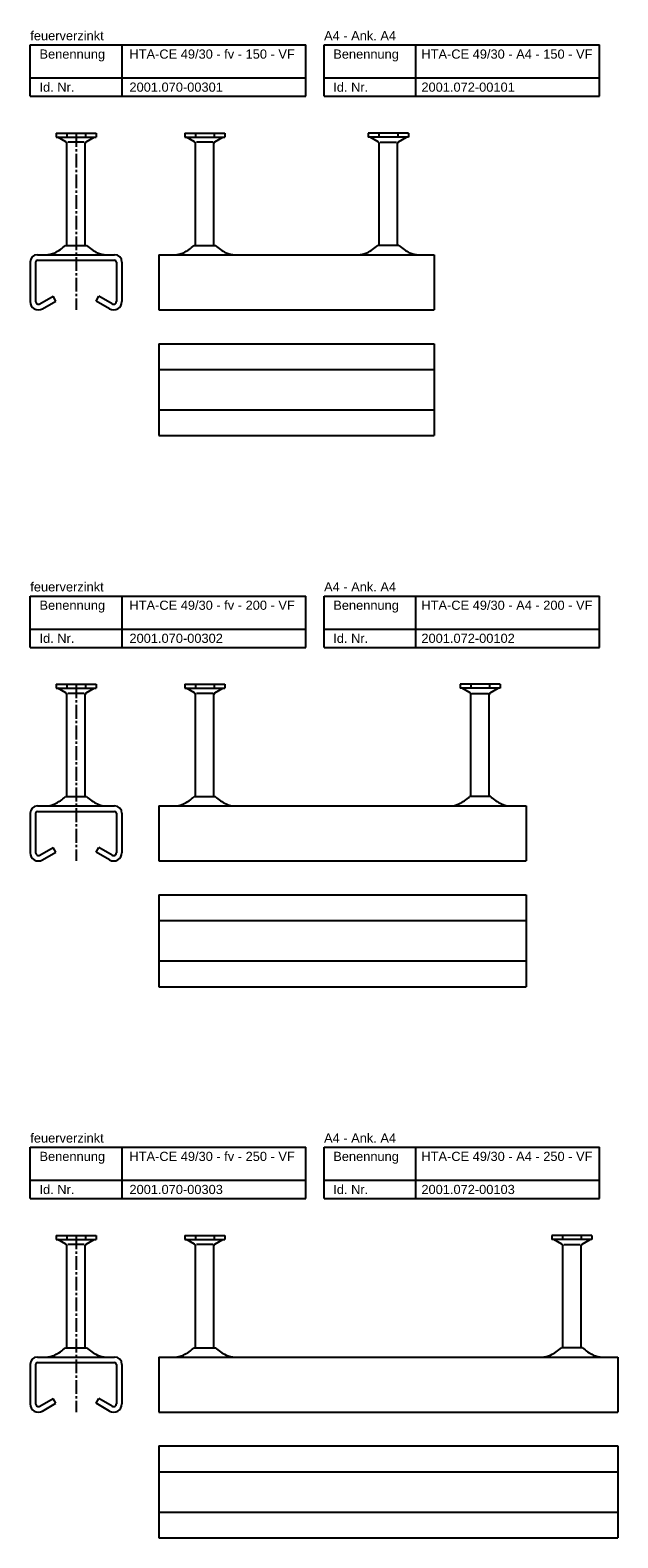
# Model space of a CAD drawing. Header units: millimetres. Extents: x 7963 to 14103, y -477 to 2743.
# Tile 6 of 7: x 7963 to 8283, y 1923 to 2743. Entities that reach past the tile are written whole.
import ezdxf

# ---------------------------------------------------------------- set-up
doc = ezdxf.new("R2010")
doc.units = ezdxf.units.MM
doc.header["$LTSCALE"] = 10
doc.linetypes.add('MITTE2', pattern=[1.125, 0.75, -0.125, 0.125, -0.125])
doc.layers.add('HALFEN', color=2, linetype='CONTINUOUS')
doc.styles.add('ARIAL50', font='arial.ttf', dxfattribs={"height": 5})

msp = doc.modelspace()

# ---------------------------------------------------------------- linework, layer by layer
at = {"layer": 'HALFEN'}
for p, q in [((7963.16, 2735.25), (8113.16, 2735.25)), ((7963.16, 2707.25), (7963.16, 2735.25)), ((8013.16, 2707.25), (8013.16, 2735.25)), ((8113.16, 2707.25), (8113.16, 2735.25)), ((8123.16, 2735.25), (8273.16, 2735.25)), ((8123.16, 2707.25), (8123.16, 2735.25)), ((8173.16, 2707.25), (8173.16, 2735.25)), ((8273.16, 2707.25), (8273.16, 2735.25)), ((7963.16, 2717.25), (8113.16, 2717.25)), ((8123.16, 2717.25), (8273.16, 2717.25)), ((7963.16, 2707.25), (8113.16, 2707.25)), ((8123.16, 2707.25), (8273.16, 2707.25)), ((7977.17, 2687.25), (7998.98, 2687.25)), ((7977.17, 2687.25), (7977.17, 2685.05)), ((7977.17, 2685.05), (7998.98, 2685.05)), ((7982.57, 2682.54), (7978.22, 2685.05)), ((7982.98, 2686.75), (7982.98, 2685.55)), ((7993.17, 2686.75), (7993.17, 2685.55)), ((7993.57, 2682.54), (7997.92, 2685.05)), ((7998.98, 2687.25), (7998.98, 2685.05)), ((8047.25, 2687.25), (8069.07, 2687.25)), ((8047.25, 2687.25), (8047.25, 2685.05)), ((8047.25, 2685.05), (8069.07, 2685.05)), ((8052.66, 2682.54), (8048.31, 2685.05)), ((8053.07, 2686.75), (8053.07, 2685.55)), ((8063.26, 2686.75), (8063.26, 2685.55)), ((8063.66, 2682.54), (8068.01, 2685.05)), ((8069.07, 2687.25), (8069.07, 2685.05)), ((8169.07, 2687.25), (8147.25, 2687.25)), ((8147.25, 2687.25), (8147.25, 2685.05)), ((8169.07, 2685.05), (8147.25, 2685.05)), ((8152.66, 2682.54), (8148.31, 2685.05)), ((8153.07, 2686.75), (8153.07, 2685.55)), ((8163.26, 2686.75), (8163.26, 2685.55)), ((8163.66, 2682.54), (8168.01, 2685.05)), ((8169.07, 2687.25), (8169.07, 2685.05)), ((7983.07, 2626.05), (7983.07, 2681.67)), ((7992.58, 2682.25), (7983.57, 2682.25)), ((7993.07, 2626.05), (7993.07, 2681.67)), ((8053.16, 2626.05), (8053.16, 2681.67)), ((8062.67, 2682.25), (8053.65, 2682.25)), ((8063.16, 2626.05), (8063.16, 2681.67)), ((8153.16, 2626.05), (8153.16, 2681.67)), ((8153.65, 2682.25), (8162.67, 2682.25)), ((8163.16, 2626.05), (8163.16, 2681.67)), ((7967.07, 2621.05), (8009.07, 2621.05)), ((7967.07, 2618.05), (8009.07, 2618.05)), ((7982.3, 2626.05), (7993.85, 2626.05)), ((8033.16, 2621.05), (8183.16, 2621.05)), ((8033.16, 2621.05), (8033.16, 2591.05)), ((8052.39, 2626.05), (8063.94, 2626.05)), ((8163.94, 2626.05), (8152.39, 2626.05)), ((8183.16, 2621.05), (8183.16, 2595.8)), ((7963.07, 2617.05), (7963.07, 2595.55)), ((7966.07, 2617.05), (7966.07, 2595.55)), ((8010.07, 2617.05), (8010.07, 2595.55)), ((8013.07, 2617.05), (8013.07, 2595.55)), ((7968.32, 2594.25), (7975.57, 2598.43)), ((7969.82, 2591.65), (7977.07, 2595.84)), ((7977.07, 2595.84), (7975.57, 2598.43)), ((7999.07, 2595.84), (8000.57, 2598.43)), ((8006.32, 2591.65), (7999.07, 2595.84)), ((8007.82, 2594.25), (8000.57, 2598.43)), ((8183.16, 2595.8), (8183.16, 2591.05)), ((8033.16, 2591.05), (8183.16, 2591.05)), ((8033.16, 2572.62), (8183.16, 2572.62)), ((8033.16, 2572.62), (8033.16, 2522.62)), ((8183.16, 2572.62), (8183.16, 2522.62)), ((8033.16, 2558.62), (8183.16, 2558.62)), ((8033.16, 2536.62), (8183.16, 2536.62)), ((8033.16, 2522.62), (8183.16, 2522.62)), ((7963.16, 2435.25), (8113.16, 2435.25)), ((7963.16, 2407.25), (7963.16, 2435.25)), ((8013.16, 2407.25), (8013.16, 2435.25)), ((8113.16, 2407.25), (8113.16, 2435.25)), ((8123.16, 2435.25), (8273.16, 2435.25)), ((8123.16, 2407.25), (8123.16, 2435.25)), ((8173.16, 2407.25), (8173.16, 2435.25)), ((8273.16, 2407.25), (8273.16, 2435.25)), ((7963.16, 2417.25), (8113.16, 2417.25)), ((8123.16, 2417.25), (8273.16, 2417.25)), ((7963.16, 2407.25), (8113.16, 2407.25)), ((8123.16, 2407.25), (8273.16, 2407.25)), ((7977.17, 2387.25), (7998.98, 2387.25)), ((7977.17, 2387.25), (7977.17, 2385.05)), ((7977.17, 2385.05), (7998.98, 2385.05)), ((7982.57, 2382.54), (7978.22, 2385.05)), ((7982.98, 2386.75), (7982.98, 2385.55)), ((7983.07, 2326.05), (7983.07, 2381.67)), ((7992.58, 2382.25), (7983.57, 2382.25)), ((7993.07, 2326.05), (7993.07, 2381.67)), ((7993.17, 2386.75), (7993.17, 2385.55)), ((7993.57, 2382.54), (7997.92, 2385.05)), ((7998.98, 2387.25), (7998.98, 2385.05)), ((8047.25, 2387.25), (8069.07, 2387.25)), ((8047.25, 2387.25), (8047.25, 2385.05)), ((8047.25, 2385.05), (8069.07, 2385.05)), ((8052.66, 2382.54), (8048.31, 2385.05)), ((8053.07, 2386.75), (8053.07, 2385.55)), ((8053.16, 2326.05), (8053.16, 2381.67)), ((8062.67, 2382.25), (8053.65, 2382.25)), ((8063.16, 2326.05), (8063.16, 2381.67)), ((8063.26, 2386.75), (8063.26, 2385.55)), ((8063.66, 2382.54), (8068.01, 2385.05)), ((8069.07, 2387.25), (8069.07, 2385.05)), ((8219.07, 2387.25), (8197.25, 2387.25)), ((8197.25, 2387.25), (8197.25, 2385.05)), ((8219.07, 2385.05), (8197.25, 2385.05)), ((8202.66, 2382.54), (8198.31, 2385.05)), ((8203.07, 2386.75), (8203.07, 2385.55)), ((8203.16, 2326.05), (8203.16, 2381.67)), ((8203.65, 2382.25), (8212.67, 2382.25)), ((8213.16, 2326.05), (8213.16, 2381.67)), ((8213.26, 2386.75), (8213.26, 2385.55)), ((8213.66, 2382.54), (8218.01, 2385.05)), ((8219.07, 2387.25), (8219.07, 2385.05)), ((7982.3, 2326.05), (7993.85, 2326.05)), ((8052.39, 2326.05), (8063.94, 2326.05)), ((8213.94, 2326.05), (8202.39, 2326.05)), ((7963.07, 2317.05), (7963.07, 2295.55)), ((7966.07, 2317.05), (7966.07, 2295.55)), ((7967.07, 2321.05), (8009.07, 2321.05)), ((7967.07, 2318.05), (8009.07, 2318.05)), ((8010.07, 2317.05), (8010.07, 2295.55)), ((8013.07, 2317.05), (8013.07, 2295.55)), ((8033.16, 2321.05), (8233.16, 2321.05)), ((8033.16, 2321.05), (8033.16, 2291.05)), ((8233.16, 2321.05), (8233.16, 2295.8)), ((7968.32, 2294.25), (7975.57, 2298.43)), ((7977.07, 2295.84), (7975.57, 2298.43)), ((7999.07, 2295.84), (8000.57, 2298.43)), ((8007.82, 2294.25), (8000.57, 2298.43)), ((7969.82, 2291.65), (7977.07, 2295.84)), ((8006.32, 2291.65), (7999.07, 2295.84)), ((8033.16, 2291.05), (8233.16, 2291.05)), ((8233.16, 2295.8), (8233.16, 2291.05)), ((8033.16, 2272.62), (8233.16, 2272.62)), ((8033.16, 2272.62), (8033.16, 2222.62)), ((8233.16, 2272.62), (8233.16, 2222.62)), ((8033.16, 2258.62), (8233.16, 2258.62)), ((8033.16, 2236.62), (8233.16, 2236.62)), ((8033.16, 2222.62), (8233.16, 2222.62)), ((7963.16, 2135.25), (8113.16, 2135.25)), ((7963.16, 2107.25), (7963.16, 2135.25)), ((8013.16, 2107.25), (8013.16, 2135.25)), ((8113.16, 2107.25), (8113.16, 2135.25)), ((8123.16, 2135.25), (8273.16, 2135.25)), ((8123.16, 2107.25), (8123.16, 2135.25)), ((8173.16, 2107.25), (8173.16, 2135.25)), ((8273.16, 2107.25), (8273.16, 2135.25)), ((7963.16, 2117.25), (8113.16, 2117.25)), ((8123.16, 2117.25), (8273.16, 2117.25)), ((7963.16, 2107.25), (8113.16, 2107.25)), ((8123.16, 2107.25), (8273.16, 2107.25)), ((7977.17, 2087.25), (7998.98, 2087.25)), ((7977.17, 2087.25), (7977.17, 2085.05)), ((7977.17, 2085.05), (7998.98, 2085.05)), ((7982.57, 2082.54), (7978.22, 2085.05)), ((7982.98, 2086.75), (7982.98, 2085.55)), ((7993.17, 2086.75), (7993.17, 2085.55)), ((7993.57, 2082.54), (7997.92, 2085.05)), ((7998.98, 2087.25), (7998.98, 2085.05)), ((8047.25, 2087.25), (8069.07, 2087.25)), ((8047.25, 2087.25), (8047.25, 2085.05)), ((8047.25, 2085.05), (8069.07, 2085.05)), ((8052.66, 2082.54), (8048.31, 2085.05)), ((8053.07, 2086.75), (8053.07, 2085.55)), ((8063.26, 2086.75), (8063.26, 2085.55)), ((8063.66, 2082.54), (8068.01, 2085.05)), ((8069.07, 2087.25), (8069.07, 2085.05)), ((8269.07, 2087.25), (8247.25, 2087.25)), ((8247.25, 2087.25), (8247.25, 2085.05)), ((8269.07, 2085.05), (8247.25, 2085.05)), ((8252.66, 2082.54), (8248.31, 2085.05)), ((8253.07, 2086.75), (8253.07, 2085.55)), ((8263.26, 2086.75), (8263.26, 2085.55)), ((8263.66, 2082.54), (8268.01, 2085.05)), ((8269.07, 2087.25), (8269.07, 2085.05)), ((7983.07, 2026.05), (7983.07, 2081.67)), ((7992.58, 2082.25), (7983.57, 2082.25)), ((7993.07, 2026.05), (7993.07, 2081.67)), ((8053.16, 2026.05), (8053.16, 2081.67)), ((8062.67, 2082.25), (8053.65, 2082.25)), ((8063.16, 2026.05), (8063.16, 2081.67)), ((8253.16, 2026.05), (8253.16, 2081.67)), ((8253.65, 2082.25), (8262.67, 2082.25)), ((8263.16, 2026.05), (8263.16, 2081.67)), ((7967.07, 2021.05), (8009.07, 2021.05)), ((7982.3, 2026.05), (7993.85, 2026.05)), ((8033.16, 2021.05), (8283.16, 2021.05)), ((8033.16, 2021.05), (8033.16, 1991.05)), ((8052.39, 2026.05), (8063.94, 2026.05)), ((8263.94, 2026.05), (8252.39, 2026.05)), ((8283.16, 2021.05), (8283.16, 1995.8)), ((7963.07, 2017.05), (7963.07, 1995.55)), ((7966.07, 2017.05), (7966.07, 1995.55)), ((7967.07, 2018.05), (8009.07, 2018.05)), ((8010.07, 2017.05), (8010.07, 1995.55)), ((8013.07, 2017.05), (8013.07, 1995.55)), ((7968.32, 1994.25), (7975.57, 1998.43)), ((7969.82, 1991.65), (7977.07, 1995.84)), ((7977.07, 1995.84), (7975.57, 1998.43)), ((7999.07, 1995.84), (8000.57, 1998.43)), ((8006.32, 1991.65), (7999.07, 1995.84)), ((8007.82, 1994.25), (8000.57, 1998.43)), ((8283.16, 1995.8), (8283.16, 1991.05)), ((8033.16, 1991.05), (8283.16, 1991.05)), ((8033.16, 1972.62), (8283.16, 1972.62)), ((8033.16, 1972.62), (8033.16, 1922.62)), ((8283.16, 1972.62), (8283.16, 1922.62)), ((8033.16, 1958.62), (8283.16, 1958.62)), ((8033.16, 1936.62), (8283.16, 1936.62)), ((8033.16, 1922.62), (8283.16, 1922.62))]:
    msp.add_line(p, q, dxfattribs=at)
at = {"layer": 'HALFEN', "color": 1, "linetype": 'MITTE2'}
for p, q in [((7988.07, 2687.25), (7988.07, 2591.05)), ((7988.07, 2387.25), (7988.07, 2291.05)), ((7988.07, 2087.25), (7988.07, 1991.05))]:
    msp.add_line(p, q, dxfattribs=at)
at = {"layer": 'HALFEN'}
for centre, radius, start, end in [((7982.07, 2681.67), 1, 0, 60), ((7994.07, 2681.67), 1, 120, 180), ((8052.16, 2681.67), 1, 0, 60), ((8064.16, 2681.67), 1, 120, 180), ((8152.16, 2681.67), 1, 0, 60), ((8164.16, 2681.67), 1, 120, 180), ((7967.07, 2617.05), 4, 90, 180), ((7967.07, 2617.05), 1, 90, 180), ((7971.53, 2632.8), 11.75, 270, 294.68357), ((7967.17, 2642.29), 22.19, 294.68357, 312.97281), ((8008.97, 2642.29), 22.19, 227.02719, 245.31643), ((8004.62, 2632.8), 11.75, 245.31643, 270), ((8009.07, 2617.05), 4, 0, 90), ((8009.07, 2617.05), 1, 0, 90), ((8041.62, 2632.8), 11.75, 270, 294.68357), ((8037.26, 2642.29), 22.19, 294.68357, 312.97281), ((8079.06, 2642.29), 22.19, 227.02719, 245.31643), ((8074.7, 2632.8), 11.75, 245.31643, 270), ((8141.62, 2632.8), 11.75, 270, 294.68357), ((8137.26, 2642.29), 22.19, 294.68357, 312.97281), ((8179.06, 2642.29), 22.19, 227.02719, 245.31643), ((8174.7, 2632.8), 11.75, 245.31643, 270), ((7967.57, 2595.55), 4.5, 180, 300), ((7967.57, 2595.55), 1.5, 180, 300), ((8008.57, 2595.55), 4.5, 240, 0), ((8008.57, 2595.55), 1.5, 240, 0), ((7982.07, 2381.67), 1, 0, 60), ((7994.07, 2381.67), 1, 120, 180), ((8052.16, 2381.67), 1, 0, 60), ((8064.16, 2381.67), 1, 120, 180), ((8202.16, 2381.67), 1, 0, 60), ((8214.16, 2381.67), 1, 120, 180), ((7967.17, 2342.29), 22.19, 294.68357, 312.97281), ((8008.97, 2342.29), 22.19, 227.02719, 245.31643), ((8037.26, 2342.29), 22.19, 294.68357, 312.97281), ((8079.06, 2342.29), 22.19, 227.02719, 245.31643), ((8187.26, 2342.29), 22.19, 294.68357, 312.97281), ((8229.06, 2342.29), 22.19, 227.02719, 245.31643), ((7967.07, 2317.05), 4, 90, 180), ((7967.07, 2317.05), 1, 90, 180), ((7971.53, 2332.8), 11.75, 270, 294.68357), ((8004.62, 2332.8), 11.75, 245.31643, 270), ((8009.07, 2317.05), 4, 0, 90), ((8009.07, 2317.05), 1, 0, 90), ((8041.62, 2332.8), 11.75, 270, 294.68357), ((8074.7, 2332.8), 11.75, 245.31643, 270), ((8191.62, 2332.8), 11.75, 270, 294.68357), ((8224.7, 2332.8), 11.75, 245.31643, 270), ((7967.57, 2295.55), 4.5, 180, 300), ((7967.57, 2295.55), 1.5, 180, 300), ((8008.57, 2295.55), 4.5, 240, 0), ((8008.57, 2295.55), 1.5, 240, 0), ((7982.07, 2081.67), 1, 0, 60), ((7994.07, 2081.67), 1, 120, 180), ((8052.16, 2081.67), 1, 0, 60), ((8064.16, 2081.67), 1, 120, 180), ((8252.16, 2081.67), 1, 0, 60), ((8264.16, 2081.67), 1, 120, 180), ((7967.07, 2017.05), 4, 90, 180), ((7971.53, 2032.8), 11.75, 270, 294.68357), ((7967.17, 2042.29), 22.19, 294.68357, 312.97281), ((8008.97, 2042.29), 22.19, 227.02719, 245.31643), ((8004.62, 2032.8), 11.75, 245.31643, 270), ((8009.07, 2017.05), 4, 0, 90), ((8041.62, 2032.8), 11.75, 270, 294.68357), ((8037.26, 2042.29), 22.19, 294.68357, 312.97281), ((8079.06, 2042.29), 22.19, 227.02719, 245.31643), ((8074.7, 2032.8), 11.75, 245.31643, 270), ((8241.62, 2032.8), 11.75, 270, 294.68357), ((8237.26, 2042.29), 22.19, 294.68357, 312.97281), ((8279.06, 2042.29), 22.19, 227.02719, 245.31643), ((8274.7, 2032.8), 11.75, 245.31643, 270), ((7967.07, 2017.05), 1, 90, 180), ((8009.07, 2017.05), 1, 0, 90), ((7967.57, 1995.55), 4.5, 180, 300), ((7967.57, 1995.55), 1.5, 180, 300), ((8008.57, 1995.55), 4.5, 240, 0), ((8008.57, 1995.55), 1.5, 240, 0)]:
    msp.add_arc(centre, radius, start, end, dxfattribs=at)

# ---------------------------------------------------------------- texts
at = {"layer": 'HALFEN', "style": 'ARIAL50'}
for s, p in [('feuerverzinkt', (7963.16, 2737.75)), ('A4 - Ank. A4', (8123.16, 2737.75)), ('HTA-CE 49/30 - fv - 150 - VF', (8017.16, 2727.75)), ('HTA-CE 49/30 - A4 - 150 - VF', (8176.16, 2727.75)), ('Benennung', (7968.16, 2727.75)), ('Benennung', (8128.16, 2727.75)), ('Id. Nr.', (7968.16, 2709.75)), ('2001.070-00301', (8017.16, 2709.75)), ('Id. Nr.', (8128.16, 2709.75)), ('2001.072-00101', (8176.16, 2709.75)), ('feuerverzinkt', (7963.16, 2437.75)), ('A4 - Ank. A4', (8123.16, 2437.75)), ('Benennung', (7968.16, 2427.75)), ('HTA-CE 49/30 - fv - 200 - VF', (8017.16, 2427.75)), ('Benennung', (8128.16, 2427.75)), ('HTA-CE 49/30 - A4 - 200 - VF', (8176.16, 2427.75)), ('Id. Nr.', (7968.16, 2409.75)), ('2001.070-00302', (8017.16, 2409.75)), ('Id. Nr.', (8128.16, 2409.75)), ('2001.072-00102', (8176.16, 2409.75)), ('feuerverzinkt', (7963.16, 2137.75)), ('A4 - Ank. A4', (8123.16, 2137.75)), ('Benennung', (7968.16, 2127.75)), ('HTA-CE 49/30 - fv - 250 - VF', (8017.16, 2127.75)), ('Benennung', (8128.16, 2127.75)), ('HTA-CE 49/30 - A4 - 250 - VF', (8176.16, 2127.75)), ('Id. Nr.', (7968.16, 2109.75)), ('2001.070-00303', (8017.16, 2109.75)), ('Id. Nr.', (8128.16, 2109.75)), ('2001.072-00103', (8176.16, 2109.75))]:
    msp.add_text(s, height=5, dxfattribs=at).set_placement(p)

doc.saveas('drawing.dxf')
